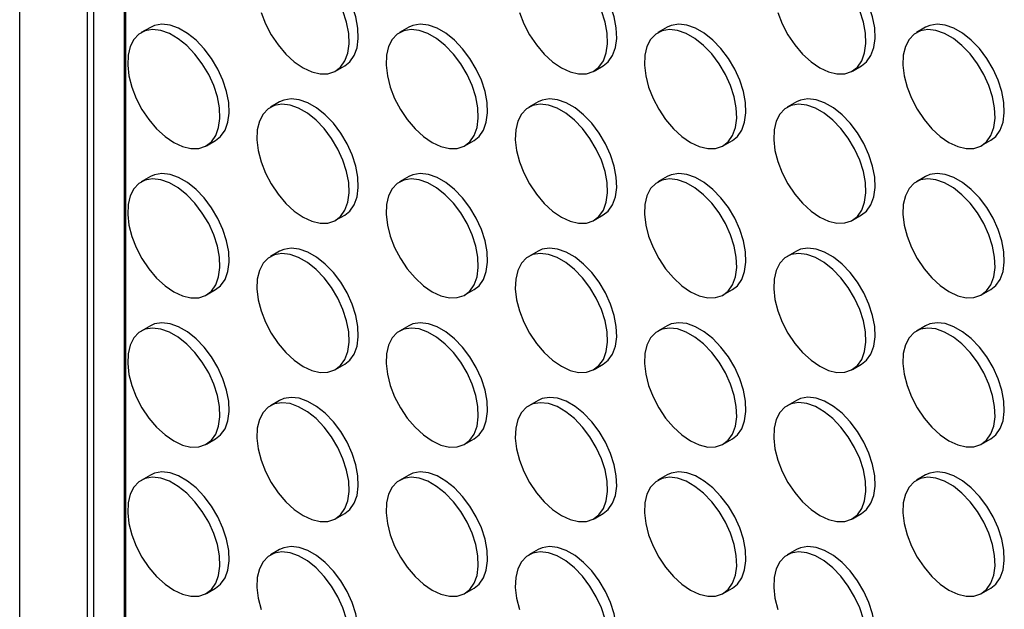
# Model space of a CAD drawing. Header units: millimetres. Extents: x 32 to 1365, y 32 to 1048.
# Tile 7 of 13: x 1074 to 1225, y 661 to 752. Entities that reach past the tile are written whole.
import ezdxf

# ---------------------------------------------------------------- set-up
doc = ezdxf.new("R2010")
doc.units = ezdxf.units.MM
doc.header["$LTSCALE"] = 5

msp = doc.modelspace()

# ---------------------------------------------------------------- linework, layer by layer
for p, q in [((1074.098, 466.256), (1074.098, 1021.177)), ((1084.487, 472.257), (1084.487, 990.193)), ((1085.418, 987.453), (1085.418, 472.794)), ((1090.114, 975.528), (1090.114, 475.506)), ((1090.362, 475.65), (1090.362, 973.413)), ((1094.13, 750.34), (1092.716, 749.523)), ((1133.728, 750.344), (1132.314, 749.527)), ((1173.326, 750.347), (1171.912, 749.531)), ((1212.924, 750.351), (1211.51, 749.535)), ((1122.514, 743.636), (1123.928, 744.452)), ((1162.112, 743.64), (1163.526, 744.456)), ((1201.71, 743.643), (1203.124, 744.46)), ((1113.929, 738.91), (1112.515, 738.094)), ((1153.527, 738.914), (1152.113, 738.097)), ((1193.125, 738.918), (1191.711, 738.101)), ((1102.715, 732.203), (1104.129, 733.019)), ((1142.313, 732.206), (1143.727, 733.023)), ((1181.911, 732.21), (1183.325, 733.026)), ((1221.509, 732.214), (1222.923, 733.03)), ((1094.13, 727.477), (1092.716, 726.66)), ((1133.728, 727.48), (1132.314, 726.664)), ((1173.326, 727.484), (1171.912, 726.668)), ((1212.924, 727.488), (1211.51, 726.671)), ((1122.514, 720.773), (1123.928, 721.589)), ((1162.112, 720.777), (1163.526, 721.593)), ((1201.71, 720.78), (1203.124, 721.597)), ((1113.929, 716.047), (1112.515, 715.231)), ((1153.527, 716.051), (1152.113, 715.234)), ((1193.125, 716.054), (1191.711, 715.238)), ((1102.715, 709.339), (1104.129, 710.156)), ((1142.313, 709.343), (1143.727, 710.159)), ((1181.911, 709.347), (1183.325, 710.163)), ((1221.509, 709.351), (1222.923, 710.167)), ((1094.13, 704.614), (1092.716, 703.797)), ((1133.728, 704.617), (1132.314, 703.801)), ((1173.326, 704.621), (1171.912, 703.805)), ((1212.924, 704.625), (1211.51, 703.808)), ((1122.514, 697.91), (1123.928, 698.726)), ((1162.112, 697.913), (1163.526, 698.73)), ((1201.71, 697.917), (1203.124, 698.733)), ((1113.929, 693.184), (1112.515, 692.367)), ((1153.527, 693.188), (1152.113, 692.371)), ((1193.125, 693.191), (1191.711, 692.375)), ((1102.715, 686.476), (1104.129, 687.293)), ((1142.313, 686.48), (1143.727, 687.296)), ((1181.911, 686.484), (1183.325, 687.3)), ((1221.509, 686.487), (1222.923, 687.304)), ((1094.13, 681.75), (1092.716, 680.934)), ((1133.728, 681.754), (1132.314, 680.938)), ((1173.326, 681.758), (1171.912, 680.941)), ((1212.924, 681.762), (1211.51, 680.945)), ((1122.514, 675.047), (1123.928, 675.863)), ((1162.112, 675.05), (1163.526, 675.867)), ((1201.71, 675.054), (1203.124, 675.87)), ((1113.929, 670.321), (1112.515, 669.504)), ((1153.527, 670.324), (1152.113, 669.508)), ((1193.125, 670.328), (1191.711, 669.512)), ((1102.715, 663.613), (1104.129, 664.429)), ((1142.313, 663.617), (1143.727, 664.433)), ((1181.911, 663.621), (1183.325, 664.437)), ((1221.509, 663.624), (1222.923, 664.441))]:
    msp.add_line(p, q)
at = {"flags": 128}
for points in [[(1123.928, 744.452), (1124.689, 745.051), (1125.361, 746.008), (1125.8, 747.221), (1125.992, 748.647), (1125.928, 750.234), (1125.611, 751.926), (1125.052, 753.66), (1124.273, 755.375), (1123.3, 757.008), (1122.169, 758.5), (1120.921, 759.797), (1119.601, 760.853), (1118.257, 761.629), (1116.937, 762.098), (1115.689, 762.241), (1114.558, 762.055), (1113.929, 761.773)], [(1163.526, 744.456), (1164.287, 745.055), (1164.959, 746.011), (1165.398, 747.225), (1165.59, 748.651), (1165.526, 750.238), (1165.209, 751.93), (1164.65, 753.664), (1163.871, 755.379), (1162.898, 757.012), (1161.767, 758.504), (1160.519, 759.801), (1159.199, 760.857), (1157.855, 761.633), (1156.535, 762.101), (1155.287, 762.245), (1154.156, 762.058), (1153.527, 761.777)], [(1203.124, 744.46), (1203.885, 745.059), (1204.557, 746.015), (1204.996, 747.228), (1205.188, 748.654), (1205.124, 750.242), (1204.807, 751.933), (1204.248, 753.668), (1203.469, 755.382), (1202.496, 757.015), (1201.365, 758.507), (1200.117, 759.805), (1198.797, 760.861), (1197.453, 761.637), (1196.133, 762.105), (1194.885, 762.248), (1193.754, 762.062), (1193.125, 761.781)], [(1111.082, 752.618), (1111.755, 750.885), (1112.635, 749.204), (1113.692, 747.634), (1114.886, 746.233), (1116.176, 745.051), (1117.515, 744.131)], [(1117.515, 744.131), (1118.853, 743.506), (1120.143, 743.199), (1121.337, 743.22), (1122.394, 743.57), (1123.274, 744.235), (1123.947, 745.191), (1124.386, 746.404), (1124.578, 747.83), (1124.514, 749.418), (1124.197, 751.11), (1123.638, 752.844)], [(1150.68, 752.621), (1151.353, 750.889), (1152.233, 749.207), (1153.29, 747.638), (1154.484, 746.237), (1155.774, 745.055), (1157.113, 744.135)], [(1157.113, 744.135), (1158.451, 743.51), (1159.741, 743.203), (1160.935, 743.224), (1161.992, 743.574), (1162.872, 744.239), (1163.545, 745.195), (1163.984, 746.408), (1164.176, 747.834), (1164.112, 749.422), (1163.795, 751.113), (1163.236, 752.848)], [(1190.278, 752.625), (1190.951, 750.893), (1191.831, 749.211), (1192.888, 747.642), (1194.082, 746.241), (1195.372, 745.059), (1196.71, 744.138)], [(1196.71, 744.138), (1198.049, 743.513), (1199.339, 743.206), (1200.533, 743.228), (1201.59, 743.577), (1202.47, 744.242), (1203.143, 745.199), (1203.582, 746.412), (1203.774, 747.838), (1203.71, 749.425), (1203.393, 751.117), (1202.834, 752.851)], [(1097.716, 732.698), (1099.054, 732.073), (1100.344, 731.765), (1101.538, 731.787), (1102.595, 732.136), (1103.475, 732.801), (1104.148, 733.758), (1104.587, 734.971), (1104.779, 736.397), (1104.715, 737.985), (1104.398, 739.676), (1103.839, 741.411), (1103.059, 743.125), (1102.087, 744.758), (1100.956, 746.25), (1099.708, 747.548), (1098.388, 748.603), (1097.043, 749.379), (1095.723, 749.848), (1094.475, 749.991), (1093.344, 749.805), (1092.372, 749.295), (1091.592, 748.481), (1091.033, 747.391), (1090.716, 746.066), (1090.652, 744.552), (1090.844, 742.905), (1091.283, 741.184), (1091.956, 739.452), (1092.836, 737.77), (1093.893, 736.201), (1095.087, 734.8), (1096.377, 733.618), (1097.716, 732.698)], [(1104.129, 733.019), (1104.89, 733.618), (1105.562, 734.574), (1106.001, 735.787), (1106.193, 737.213), (1106.129, 738.801), (1105.812, 740.493), (1105.253, 742.227), (1104.474, 743.942), (1103.501, 745.575), (1102.37, 747.067), (1101.122, 748.364), (1099.802, 749.42), (1098.458, 750.196), (1097.138, 750.664), (1095.89, 750.808), (1094.759, 750.621), (1094.13, 750.34)], [(1137.314, 732.701), (1138.652, 732.076), (1139.942, 731.769), (1141.136, 731.791), (1142.193, 732.14), (1143.073, 732.805), (1143.746, 733.762), (1144.185, 734.975), (1144.377, 736.401), (1144.313, 737.988), (1143.996, 739.68), (1143.437, 741.414), (1142.657, 743.129), (1141.685, 744.762), (1140.554, 746.254), (1139.306, 747.551), (1137.986, 748.607), (1136.641, 749.383), (1135.321, 749.851), (1134.073, 749.995), (1132.942, 749.809), (1131.97, 749.299), (1131.19, 748.485), (1130.631, 747.395), (1130.314, 746.069), (1130.25, 744.556), (1130.442, 742.909), (1130.881, 741.188), (1131.554, 739.455), (1132.434, 737.774), (1133.491, 736.204), (1134.685, 734.803), (1135.975, 733.621), (1137.314, 732.701)], [(1143.727, 733.023), (1144.488, 733.622), (1145.16, 734.578), (1145.599, 735.791), (1145.791, 737.217), (1145.727, 738.805), (1145.41, 740.496), (1144.851, 742.231), (1144.072, 743.945), (1143.099, 745.578), (1141.968, 747.07), (1140.72, 748.368), (1139.4, 749.424), (1138.056, 750.2), (1136.736, 750.668), (1135.488, 750.811), (1134.357, 750.625), (1133.728, 750.344)], [(1176.911, 732.705), (1178.25, 732.08), (1179.54, 731.773), (1180.734, 731.794), (1181.791, 732.144), (1182.671, 732.809), (1183.344, 733.765), (1183.783, 734.978), (1183.975, 736.404), (1183.911, 737.992), (1183.594, 739.684), (1183.035, 741.418), (1182.255, 743.133), (1181.283, 744.766), (1180.152, 746.258), (1178.904, 747.555), (1177.584, 748.611), (1176.239, 749.387), (1174.919, 749.855), (1173.671, 749.999), (1172.54, 749.812), (1171.568, 749.303), (1170.788, 748.488), (1170.229, 747.399), (1169.912, 746.073), (1169.848, 744.559), (1170.04, 742.912), (1170.479, 741.192), (1171.152, 739.459), (1172.032, 737.778), (1173.089, 736.208), (1174.283, 734.807), (1175.573, 733.625), (1176.911, 732.705)], [(1183.325, 733.026), (1184.086, 733.625), (1184.758, 734.582), (1185.197, 735.795), (1185.389, 737.221), (1185.325, 738.808), (1185.008, 740.5), (1184.449, 742.234), (1183.67, 743.949), (1182.697, 745.582), (1181.566, 747.074), (1180.318, 748.371), (1178.998, 749.427), (1177.654, 750.203), (1176.334, 750.672), (1175.086, 750.815), (1173.955, 750.629), (1173.326, 750.347)], [(1216.509, 732.709), (1217.848, 732.084), (1219.138, 731.777), (1220.332, 731.798), (1221.389, 732.148), (1222.269, 732.813), (1222.942, 733.769), (1223.381, 734.982), (1223.573, 736.408), (1223.509, 737.996), (1223.192, 739.687), (1222.633, 741.422), (1221.853, 743.136), (1220.881, 744.769), (1219.75, 746.261), (1218.502, 747.559), (1217.182, 748.615), (1215.837, 749.391), (1214.517, 749.859), (1213.269, 750.002), (1212.138, 749.816), (1211.166, 749.306), (1210.386, 748.492), (1209.827, 747.402), (1209.51, 746.077), (1209.446, 744.563), (1209.638, 742.916), (1210.077, 741.195), (1210.75, 739.463), (1211.63, 737.781), (1212.687, 736.212), (1213.881, 734.811), (1215.171, 733.629), (1216.509, 732.709)], [(1222.923, 733.03), (1223.684, 733.629), (1224.356, 734.585), (1224.795, 735.799), (1224.987, 737.225), (1224.923, 738.812), (1224.606, 740.504), (1224.047, 742.238), (1223.268, 743.953), (1222.295, 745.586), (1221.164, 747.078), (1219.916, 748.375), (1218.596, 749.431), (1217.252, 750.207), (1215.932, 750.675), (1214.684, 750.819), (1213.553, 750.632), (1212.924, 750.351)], [(1123.928, 721.589), (1124.689, 722.188), (1125.361, 723.145), (1125.8, 724.358), (1125.992, 725.784), (1125.928, 727.371), (1125.611, 729.063), (1125.052, 730.797), (1124.273, 732.512), (1123.3, 734.145), (1122.169, 735.637), (1120.921, 736.934), (1119.601, 737.99), (1118.257, 738.766), (1116.937, 739.234), (1115.689, 739.378), (1114.558, 739.191), (1113.929, 738.91)], [(1163.526, 721.593), (1164.287, 722.192), (1164.959, 723.148), (1165.398, 724.361), (1165.59, 725.787), (1165.526, 727.375), (1165.209, 729.067), (1164.65, 730.801), (1163.871, 732.516), (1162.898, 734.149), (1161.767, 735.641), (1160.519, 736.938), (1159.199, 737.994), (1157.855, 738.77), (1156.535, 739.238), (1155.287, 739.382), (1154.156, 739.195), (1153.527, 738.914)], [(1203.124, 721.597), (1203.885, 722.196), (1204.557, 723.152), (1204.996, 724.365), (1205.188, 725.791), (1205.124, 727.379), (1204.807, 729.07), (1204.248, 730.805), (1203.469, 732.519), (1202.496, 734.152), (1201.365, 735.644), (1200.117, 736.942), (1198.797, 737.998), (1197.453, 738.774), (1196.133, 739.242), (1194.885, 739.385), (1193.754, 739.199), (1193.125, 738.918)], [(1117.515, 721.268), (1118.853, 720.643), (1120.143, 720.336), (1121.337, 720.357), (1122.394, 720.707), (1123.274, 721.372), (1123.947, 722.328), (1124.386, 723.541), (1124.578, 724.967), (1124.514, 726.555), (1124.197, 728.246), (1123.638, 729.981), (1122.858, 731.695), (1121.886, 733.328), (1120.755, 734.82), (1119.507, 736.118), (1118.187, 737.174), (1116.842, 737.95), (1115.522, 738.418), (1114.274, 738.561), (1113.143, 738.375), (1112.171, 737.865), (1111.391, 737.051), (1110.832, 735.961), (1110.515, 734.636), (1110.451, 733.122), (1110.643, 731.475), (1111.082, 729.754), (1111.755, 728.022), (1112.635, 726.341), (1113.692, 724.771), (1114.886, 723.37), (1116.176, 722.188), (1117.515, 721.268)], [(1157.113, 721.272), (1158.451, 720.647), (1159.741, 720.339), (1160.935, 720.361), (1161.992, 720.71), (1162.872, 721.375), (1163.545, 722.332), (1163.984, 723.545), (1164.176, 724.971), (1164.112, 726.559), (1163.795, 728.25), (1163.236, 729.985), (1162.456, 731.699), (1161.484, 733.332), (1160.353, 734.824), (1159.105, 736.122), (1157.785, 737.177), (1156.44, 737.953), (1155.12, 738.422), (1153.872, 738.565), (1152.741, 738.379), (1151.769, 737.869), (1150.989, 737.055), (1150.43, 735.965), (1150.113, 734.64), (1150.049, 733.126), (1150.241, 731.479), (1150.68, 729.758), (1151.353, 728.026), (1152.233, 726.344), (1153.29, 724.775), (1154.484, 723.374), (1155.774, 722.192), (1157.113, 721.272)], [(1196.71, 721.275), (1198.049, 720.65), (1199.339, 720.343), (1200.533, 720.365), (1201.59, 720.714), (1202.47, 721.379), (1203.143, 722.336), (1203.582, 723.549), (1203.774, 724.975), (1203.71, 726.562), (1203.393, 728.254), (1202.834, 729.988), (1202.054, 731.703), (1201.082, 733.336), (1199.951, 734.828), (1198.703, 736.125), (1197.383, 737.181), (1196.038, 737.957), (1194.718, 738.425), (1193.47, 738.569), (1192.339, 738.383), (1191.367, 737.873), (1190.587, 737.059), (1190.028, 735.969), (1189.711, 734.643), (1189.647, 733.13), (1189.839, 731.483), (1190.278, 729.762), (1190.951, 728.029), (1191.831, 726.348), (1192.888, 724.778), (1194.082, 723.377), (1195.372, 722.195), (1196.71, 721.275)], [(1104.129, 710.156), (1104.89, 710.755), (1105.562, 711.711), (1106.001, 712.924), (1106.193, 714.35), (1106.129, 715.938), (1105.812, 717.629), (1105.253, 719.364), (1104.474, 721.078), (1103.501, 722.711), (1102.37, 724.203), (1101.122, 725.501), (1099.802, 726.557), (1098.458, 727.333), (1097.138, 727.801), (1095.89, 727.944), (1094.759, 727.758), (1094.13, 727.477)], [(1143.727, 710.159), (1144.488, 710.758), (1145.16, 711.715), (1145.599, 712.928), (1145.791, 714.354), (1145.727, 715.942), (1145.41, 717.633), (1144.851, 719.368), (1144.072, 721.082), (1143.099, 722.715), (1141.968, 724.207), (1140.72, 725.505), (1139.4, 726.56), (1138.056, 727.336), (1136.736, 727.805), (1135.488, 727.948), (1134.357, 727.762), (1133.728, 727.48)], [(1183.325, 710.163), (1184.086, 710.762), (1184.758, 711.719), (1185.197, 712.932), (1185.389, 714.358), (1185.325, 715.945), (1185.008, 717.637), (1184.449, 719.371), (1183.67, 721.086), (1182.697, 722.719), (1181.566, 724.211), (1180.318, 725.508), (1178.998, 726.564), (1177.654, 727.34), (1176.334, 727.808), (1175.086, 727.952), (1173.955, 727.765), (1173.326, 727.484)], [(1222.923, 710.167), (1223.684, 710.766), (1224.356, 711.722), (1224.795, 712.935), (1224.987, 714.361), (1224.923, 715.949), (1224.606, 717.641), (1224.047, 719.375), (1223.268, 721.09), (1222.295, 722.723), (1221.164, 724.215), (1219.916, 725.512), (1218.596, 726.568), (1217.252, 727.344), (1215.932, 727.812), (1214.684, 727.956), (1213.553, 727.769), (1212.924, 727.488)], [(1097.716, 709.834), (1099.054, 709.209), (1100.344, 708.902), (1101.538, 708.924), (1102.595, 709.273), (1103.475, 709.938), (1104.148, 710.895), (1104.587, 712.108), (1104.779, 713.534), (1104.715, 715.121), (1104.398, 716.813), (1103.839, 718.547), (1103.059, 720.262), (1102.087, 721.895), (1100.956, 723.387), (1099.708, 724.684), (1098.388, 725.74), (1097.043, 726.516), (1095.723, 726.985), (1094.475, 727.128), (1093.344, 726.942), (1092.372, 726.432), (1091.592, 725.618), (1091.033, 724.528), (1090.716, 723.202), (1090.652, 721.689), (1090.844, 720.042), (1091.283, 718.321), (1091.956, 716.589), (1092.836, 714.907), (1093.893, 713.338), (1095.087, 711.936), (1096.377, 710.755), (1097.716, 709.834)], [(1137.314, 709.838), (1138.652, 709.213), (1139.942, 708.906), (1141.136, 708.927), (1142.193, 709.277), (1143.073, 709.942), (1143.746, 710.898), (1144.185, 712.112), (1144.377, 713.538), (1144.313, 715.125), (1143.996, 716.817), (1143.437, 718.551), (1142.657, 720.266), (1141.685, 721.899), (1140.554, 723.391), (1139.306, 724.688), (1137.986, 725.744), (1136.641, 726.52), (1135.321, 726.988), (1134.073, 727.132), (1132.942, 726.945), (1131.97, 726.436), (1131.19, 725.621), (1130.631, 724.532), (1130.314, 723.206), (1130.25, 721.692), (1130.442, 720.045), (1130.881, 718.325), (1131.554, 716.592), (1132.434, 714.911), (1133.491, 713.341), (1134.685, 711.94), (1135.975, 710.758), (1137.314, 709.838)], [(1176.911, 709.842), (1178.25, 709.217), (1179.54, 708.91), (1180.734, 708.931), (1181.791, 709.281), (1182.671, 709.946), (1183.344, 710.902), (1183.783, 712.115), (1183.975, 713.541), (1183.911, 715.129), (1183.594, 716.82), (1183.035, 718.555), (1182.255, 720.269), (1181.283, 721.902), (1180.152, 723.394), (1178.904, 724.692), (1177.584, 725.748), (1176.239, 726.524), (1174.919, 726.992), (1173.671, 727.135), (1172.54, 726.949), (1171.568, 726.439), (1170.788, 725.625), (1170.229, 724.535), (1169.912, 723.21), (1169.848, 721.696), (1170.04, 720.049), (1170.479, 718.328), (1171.152, 716.596), (1172.032, 714.915), (1173.089, 713.345), (1174.283, 711.944), (1175.573, 710.762), (1176.911, 709.842)], [(1216.509, 709.846), (1217.848, 709.221), (1219.138, 708.913), (1220.332, 708.935), (1221.389, 709.284), (1222.269, 709.949), (1222.942, 710.906), (1223.381, 712.119), (1223.573, 713.545), (1223.509, 715.133), (1223.192, 716.824), (1222.633, 718.559), (1221.853, 720.273), (1220.881, 721.906), (1219.75, 723.398), (1218.502, 724.696), (1217.182, 725.751), (1215.837, 726.527), (1214.517, 726.996), (1213.269, 727.139), (1212.138, 726.953), (1211.166, 726.443), (1210.386, 725.629), (1209.827, 724.539), (1209.51, 723.214), (1209.446, 721.7), (1209.638, 720.053), (1210.077, 718.332), (1210.75, 716.6), (1211.63, 714.918), (1212.687, 713.349), (1213.881, 711.948), (1215.171, 710.766), (1216.509, 709.846)], [(1117.515, 698.405), (1118.853, 697.78), (1120.143, 697.473), (1121.337, 697.494), (1122.394, 697.844), (1123.274, 698.509), (1123.947, 699.465), (1124.386, 700.678), (1124.578, 702.104), (1124.514, 703.692), (1124.197, 705.383), (1123.638, 707.118), (1122.858, 708.832), (1121.886, 710.465), (1120.755, 711.957), (1119.507, 713.255), (1118.187, 714.311), (1116.842, 715.087), (1115.522, 715.555), (1114.274, 715.698), (1113.143, 715.512), (1112.171, 715.002), (1111.391, 714.188), (1110.832, 713.098), (1110.515, 711.773), (1110.451, 710.259), (1110.643, 708.612), (1111.082, 706.891), (1111.755, 705.159), (1112.635, 703.477), (1113.692, 701.908), (1114.886, 700.507), (1116.176, 699.325), (1117.515, 698.405)], [(1123.928, 698.726), (1124.689, 699.325), (1125.361, 700.281), (1125.8, 701.495), (1125.992, 702.921), (1125.928, 704.508), (1125.611, 706.2), (1125.052, 707.934), (1124.273, 709.649), (1123.3, 711.282), (1122.169, 712.774), (1120.921, 714.071), (1119.601, 715.127), (1118.257, 715.903), (1116.937, 716.371), (1115.689, 716.515), (1114.558, 716.328), (1113.929, 716.047)], [(1157.113, 698.408), (1158.451, 697.783), (1159.741, 697.476), (1160.935, 697.498), (1161.992, 697.847), (1162.872, 698.512), (1163.545, 699.469), (1163.984, 700.682), (1164.176, 702.108), (1164.112, 703.695), (1163.795, 705.387), (1163.236, 707.121), (1162.456, 708.836), (1161.484, 710.469), (1160.353, 711.961), (1159.105, 713.258), (1157.785, 714.314), (1156.44, 715.09), (1155.12, 715.559), (1153.872, 715.702), (1152.741, 715.516), (1151.769, 715.006), (1150.989, 714.192), (1150.43, 713.102), (1150.113, 711.776), (1150.049, 710.263), (1150.241, 708.616), (1150.68, 706.895), (1151.353, 705.163), (1152.233, 703.481), (1153.29, 701.912), (1154.484, 700.511), (1155.774, 699.329), (1157.113, 698.408)], [(1163.526, 698.73), (1164.287, 699.329), (1164.959, 700.285), (1165.398, 701.498), (1165.59, 702.924), (1165.526, 704.512), (1165.209, 706.203), (1164.65, 707.938), (1163.871, 709.652), (1162.898, 711.285), (1161.767, 712.777), (1160.519, 714.075), (1159.199, 715.131), (1157.855, 715.907), (1156.535, 716.375), (1155.287, 716.518), (1154.156, 716.332), (1153.527, 716.051)], [(1196.71, 698.412), (1198.049, 697.787), (1199.339, 697.48), (1200.533, 697.501), (1201.59, 697.851), (1202.47, 698.516), (1203.143, 699.472), (1203.582, 700.686), (1203.774, 702.112), (1203.71, 703.699), (1203.393, 705.391), (1202.834, 707.125), (1202.054, 708.84), (1201.082, 710.473), (1199.951, 711.965), (1198.703, 713.262), (1197.383, 714.318), (1196.038, 715.094), (1194.718, 715.562), (1193.47, 715.706), (1192.339, 715.519), (1191.367, 715.01), (1190.587, 714.195), (1190.028, 713.106), (1189.711, 711.78), (1189.647, 710.266), (1189.839, 708.619), (1190.278, 706.899), (1190.951, 705.166), (1191.831, 703.485), (1192.888, 701.915), (1194.082, 700.514), (1195.372, 699.332), (1196.71, 698.412)], [(1203.124, 698.733), (1203.885, 699.332), (1204.557, 700.289), (1204.996, 701.502), (1205.188, 702.928), (1205.124, 704.516), (1204.807, 706.207), (1204.248, 707.942), (1203.469, 709.656), (1202.496, 711.289), (1201.365, 712.781), (1200.117, 714.079), (1198.797, 715.134), (1197.453, 715.91), (1196.133, 716.379), (1194.885, 716.522), (1193.754, 716.336), (1193.125, 716.054)], [(1104.129, 687.293), (1104.89, 687.892), (1105.562, 688.848), (1106.001, 690.061), (1106.193, 691.487), (1106.129, 693.075), (1105.812, 694.766), (1105.253, 696.501), (1104.474, 698.215), (1103.501, 699.848), (1102.37, 701.34), (1101.122, 702.638), (1099.802, 703.694), (1098.458, 704.47), (1097.138, 704.938), (1095.89, 705.081), (1094.759, 704.895), (1094.13, 704.614)], [(1143.727, 687.296), (1144.488, 687.895), (1145.16, 688.852), (1145.599, 690.065), (1145.791, 691.491), (1145.727, 693.078), (1145.41, 694.77), (1144.851, 696.504), (1144.072, 698.219), (1143.099, 699.852), (1141.968, 701.344), (1140.72, 702.641), (1139.4, 703.697), (1138.056, 704.473), (1136.736, 704.942), (1135.488, 705.085), (1134.357, 704.899), (1133.728, 704.617)], [(1183.325, 687.3), (1184.086, 687.899), (1184.758, 688.855), (1185.197, 690.069), (1185.389, 691.495), (1185.325, 693.082), (1185.008, 694.774), (1184.449, 696.508), (1183.67, 698.223), (1182.697, 699.856), (1181.566, 701.348), (1180.318, 702.645), (1178.998, 703.701), (1177.654, 704.477), (1176.334, 704.945), (1175.086, 705.089), (1173.955, 704.902), (1173.326, 704.621)], [(1222.923, 687.304), (1223.684, 687.903), (1224.356, 688.859), (1224.795, 690.072), (1224.987, 691.498), (1224.923, 693.086), (1224.606, 694.777), (1224.047, 696.512), (1223.268, 698.226), (1222.295, 699.859), (1221.164, 701.351), (1219.916, 702.649), (1218.596, 703.705), (1217.252, 704.481), (1215.932, 704.949), (1214.684, 705.092), (1213.553, 704.906), (1212.924, 704.625)], [(1097.716, 686.971), (1099.054, 686.346), (1100.344, 686.039), (1101.538, 686.061), (1102.595, 686.41), (1103.475, 687.075), (1104.148, 688.032), (1104.587, 689.245), (1104.779, 690.671), (1104.715, 692.258), (1104.398, 693.95), (1103.839, 695.684), (1103.059, 697.399), (1102.087, 699.032), (1100.956, 700.524), (1099.708, 701.821), (1098.388, 702.877), (1097.043, 703.653), (1095.723, 704.121), (1094.475, 704.265), (1093.344, 704.079), (1092.372, 703.569), (1091.592, 702.755), (1091.033, 701.665), (1090.716, 700.339), (1090.652, 698.826), (1090.844, 697.179), (1091.283, 695.458), (1091.956, 693.725), (1092.836, 692.044), (1093.893, 690.474), (1095.087, 689.073), (1096.377, 687.891), (1097.716, 686.971)], [(1137.314, 686.975), (1138.652, 686.35), (1139.942, 686.043), (1141.136, 686.064), (1142.193, 686.414), (1143.073, 687.079), (1143.746, 688.035), (1144.185, 689.248), (1144.377, 690.674), (1144.313, 692.262), (1143.996, 693.954), (1143.437, 695.688), (1142.657, 697.403), (1141.685, 699.036), (1140.554, 700.528), (1139.306, 701.825), (1137.986, 702.881), (1136.641, 703.657), (1135.321, 704.125), (1134.073, 704.269), (1132.942, 704.082), (1131.97, 703.573), (1131.19, 702.758), (1130.631, 701.669), (1130.314, 700.343), (1130.25, 698.829), (1130.442, 697.182), (1130.881, 695.462), (1131.554, 693.729), (1132.434, 692.048), (1133.491, 690.478), (1134.685, 689.077), (1135.975, 687.895), (1137.314, 686.975)], [(1176.911, 686.979), (1178.25, 686.354), (1179.54, 686.047), (1180.734, 686.068), (1181.791, 686.418), (1182.671, 687.083), (1183.344, 688.039), (1183.783, 689.252), (1183.975, 690.678), (1183.911, 692.266), (1183.594, 693.957), (1183.035, 695.692), (1182.255, 697.406), (1181.283, 699.039), (1180.152, 700.531), (1178.904, 701.829), (1177.584, 702.885), (1176.239, 703.661), (1174.919, 704.129), (1173.671, 704.272), (1172.54, 704.086), (1171.568, 703.576), (1170.788, 702.762), (1170.229, 701.672), (1169.912, 700.347), (1169.848, 698.833), (1170.04, 697.186), (1170.479, 695.465), (1171.152, 693.733), (1172.032, 692.051), (1173.089, 690.482), (1174.283, 689.081), (1175.573, 687.899), (1176.911, 686.979)], [(1216.509, 686.982), (1217.848, 686.357), (1219.138, 686.05), (1220.332, 686.072), (1221.389, 686.421), (1222.269, 687.086), (1222.942, 688.043), (1223.381, 689.256), (1223.573, 690.682), (1223.509, 692.269), (1223.192, 693.961), (1222.633, 695.695), (1221.853, 697.41), (1220.881, 699.043), (1219.75, 700.535), (1218.502, 701.832), (1217.182, 702.888), (1215.837, 703.664), (1214.517, 704.133), (1213.269, 704.276), (1212.138, 704.09), (1211.166, 703.58), (1210.386, 702.766), (1209.827, 701.676), (1209.51, 700.35), (1209.446, 698.837), (1209.638, 697.19), (1210.077, 695.469), (1210.75, 693.737), (1211.63, 692.055), (1212.687, 690.486), (1213.881, 689.085), (1215.171, 687.903), (1216.509, 686.982)], [(1117.515, 675.542), (1118.853, 674.917), (1120.143, 674.609), (1121.337, 674.631), (1122.394, 674.98), (1123.274, 675.645), (1123.947, 676.602), (1124.386, 677.815), (1124.578, 679.241), (1124.514, 680.829), (1124.197, 682.52), (1123.638, 684.255), (1122.858, 685.969), (1121.886, 687.602), (1120.755, 689.094), (1119.507, 690.392), (1118.187, 691.447), (1116.842, 692.223), (1115.522, 692.692), (1114.274, 692.835), (1113.143, 692.649), (1112.171, 692.139), (1111.391, 691.325), (1110.832, 690.235), (1110.515, 688.91), (1110.451, 687.396), (1110.643, 685.749), (1111.082, 684.028), (1111.755, 682.296), (1112.635, 680.614), (1113.692, 679.045), (1114.886, 677.644), (1116.176, 676.462), (1117.515, 675.542)], [(1123.928, 675.863), (1124.689, 676.462), (1125.361, 677.418), (1125.8, 678.631), (1125.992, 680.057), (1125.928, 681.645), (1125.611, 683.337), (1125.052, 685.071), (1124.273, 686.786), (1123.3, 688.419), (1122.169, 689.911), (1120.921, 691.208), (1119.601, 692.264), (1118.257, 693.04), (1116.937, 693.508), (1115.689, 693.652), (1114.558, 693.465), (1113.929, 693.184)], [(1157.113, 675.545), (1158.451, 674.92), (1159.741, 674.613), (1160.935, 674.635), (1161.992, 674.984), (1162.872, 675.649), (1163.545, 676.606), (1163.984, 677.819), (1164.176, 679.245), (1164.112, 680.832), (1163.795, 682.524), (1163.236, 684.258), (1162.456, 685.973), (1161.484, 687.606), (1160.353, 689.098), (1159.105, 690.395), (1157.785, 691.451), (1156.44, 692.227), (1155.12, 692.695), (1153.872, 692.839), (1152.741, 692.653), (1151.769, 692.143), (1150.989, 691.329), (1150.43, 690.239), (1150.113, 688.913), (1150.049, 687.4), (1150.241, 685.753), (1150.68, 684.032), (1151.353, 682.299), (1152.233, 680.618), (1153.29, 679.048), (1154.484, 677.647), (1155.774, 676.465), (1157.113, 675.545)], [(1163.526, 675.867), (1164.287, 676.466), (1164.959, 677.422), (1165.398, 678.635), (1165.59, 680.061), (1165.526, 681.649), (1165.209, 683.34), (1164.65, 685.075), (1163.871, 686.789), (1162.898, 688.422), (1161.767, 689.914), (1160.519, 691.212), (1159.199, 692.268), (1157.855, 693.044), (1156.535, 693.512), (1155.287, 693.655), (1154.156, 693.469), (1153.527, 693.188)], [(1196.71, 675.549), (1198.049, 674.924), (1199.339, 674.617), (1200.533, 674.638), (1201.59, 674.988), (1202.47, 675.653), (1203.143, 676.609), (1203.582, 677.822), (1203.774, 679.248), (1203.71, 680.836), (1203.393, 682.528), (1202.834, 684.262), (1202.054, 685.977), (1201.082, 687.61), (1199.951, 689.102), (1198.703, 690.399), (1197.383, 691.455), (1196.038, 692.231), (1194.718, 692.699), (1193.47, 692.843), (1192.339, 692.656), (1191.367, 692.147), (1190.587, 691.332), (1190.028, 690.243), (1189.711, 688.917), (1189.647, 687.403), (1189.839, 685.756), (1190.278, 684.036), (1190.951, 682.303), (1191.831, 680.622), (1192.888, 679.052), (1194.082, 677.651), (1195.372, 676.469), (1196.71, 675.549)], [(1203.124, 675.87), (1203.885, 676.469), (1204.557, 677.426), (1204.996, 678.639), (1205.188, 680.065), (1205.124, 681.652), (1204.807, 683.344), (1204.248, 685.078), (1203.469, 686.793), (1202.496, 688.426), (1201.365, 689.918), (1200.117, 691.215), (1198.797, 692.271), (1197.453, 693.047), (1196.133, 693.516), (1194.885, 693.659), (1193.754, 693.473), (1193.125, 693.191)], [(1104.129, 664.429), (1104.89, 665.028), (1105.562, 665.985), (1106.001, 667.198), (1106.193, 668.624), (1106.129, 670.212), (1105.812, 671.903), (1105.253, 673.638), (1104.474, 675.352), (1103.501, 676.985), (1102.37, 678.477), (1101.122, 679.775), (1099.802, 680.83), (1098.458, 681.606), (1097.138, 682.075), (1095.89, 682.218), (1094.759, 682.032), (1094.13, 681.75)], [(1143.727, 664.433), (1144.488, 665.032), (1145.16, 665.989), (1145.599, 667.202), (1145.791, 668.628), (1145.727, 670.215), (1145.41, 671.907), (1144.851, 673.641), (1144.072, 675.356), (1143.099, 676.989), (1141.968, 678.481), (1140.72, 679.778), (1139.4, 680.834), (1138.056, 681.61), (1136.736, 682.078), (1135.488, 682.222), (1134.357, 682.035), (1133.728, 681.754)], [(1183.325, 664.437), (1184.086, 665.036), (1184.758, 665.992), (1185.197, 667.205), (1185.389, 668.631), (1185.325, 670.219), (1185.008, 671.911), (1184.449, 673.645), (1183.67, 675.36), (1182.697, 676.993), (1181.566, 678.485), (1180.318, 679.782), (1178.998, 680.838), (1177.654, 681.614), (1176.334, 682.082), (1175.086, 682.226), (1173.955, 682.039), (1173.326, 681.758)], [(1222.923, 664.441), (1223.684, 665.04), (1224.356, 665.996), (1224.795, 667.209), (1224.987, 668.635), (1224.923, 670.223), (1224.606, 671.914), (1224.047, 673.649), (1223.268, 675.363), (1222.295, 676.996), (1221.164, 678.488), (1219.916, 679.786), (1218.596, 680.842), (1217.252, 681.618), (1215.932, 682.086), (1214.684, 682.229), (1213.553, 682.043), (1212.924, 681.762)], [(1097.716, 664.108), (1099.054, 663.483), (1100.344, 663.176), (1101.538, 663.197), (1102.595, 663.547), (1103.475, 664.212), (1104.148, 665.168), (1104.587, 666.382), (1104.779, 667.808), (1104.715, 669.395), (1104.398, 671.087), (1103.839, 672.821), (1103.059, 674.536), (1102.087, 676.169), (1100.956, 677.661), (1099.708, 678.958), (1098.388, 680.014), (1097.043, 680.79), (1095.723, 681.258), (1094.475, 681.402), (1093.344, 681.215), (1092.372, 680.706), (1091.592, 679.891), (1091.033, 678.802), (1090.716, 677.476), (1090.652, 675.962), (1090.844, 674.315), (1091.283, 672.595), (1091.956, 670.862), (1092.836, 669.181), (1093.893, 667.611), (1095.087, 666.21), (1096.377, 665.028), (1097.716, 664.108)], [(1137.314, 664.112), (1138.652, 663.487), (1139.942, 663.18), (1141.136, 663.201), (1142.193, 663.551), (1143.073, 664.216), (1143.746, 665.172), (1144.185, 666.385), (1144.377, 667.811), (1144.313, 669.399), (1143.996, 671.09), (1143.437, 672.825), (1142.657, 674.539), (1141.685, 676.172), (1140.554, 677.664), (1139.306, 678.962), (1137.986, 680.018), (1136.641, 680.794), (1135.321, 681.262), (1134.073, 681.405), (1132.942, 681.219), (1131.97, 680.709), (1131.19, 679.895), (1130.631, 678.805), (1130.314, 677.48), (1130.25, 675.966), (1130.442, 674.319), (1130.881, 672.598), (1131.554, 670.866), (1132.434, 669.185), (1133.491, 667.615), (1134.685, 666.214), (1135.975, 665.032), (1137.314, 664.112)], [(1176.911, 664.116), (1178.25, 663.491), (1179.54, 663.183), (1180.734, 663.205), (1181.791, 663.554), (1182.671, 664.219), (1183.344, 665.176), (1183.783, 666.389), (1183.975, 667.815), (1183.911, 669.403), (1183.594, 671.094), (1183.035, 672.829), (1182.255, 674.543), (1181.283, 676.176), (1180.152, 677.668), (1178.904, 678.966), (1177.584, 680.021), (1176.239, 680.797), (1174.919, 681.266), (1173.671, 681.409), (1172.54, 681.223), (1171.568, 680.713), (1170.788, 679.899), (1170.229, 678.809), (1169.912, 677.484), (1169.848, 675.97), (1170.04, 674.323), (1170.479, 672.602), (1171.152, 670.87), (1172.032, 669.188), (1173.089, 667.619), (1174.283, 666.218), (1175.573, 665.036), (1176.911, 664.116)], [(1216.509, 664.119), (1217.848, 663.494), (1219.138, 663.187), (1220.332, 663.209), (1221.389, 663.558), (1222.269, 664.223), (1222.942, 665.18), (1223.381, 666.393), (1223.573, 667.819), (1223.509, 669.406), (1223.192, 671.098), (1222.633, 672.832), (1221.853, 674.547), (1220.881, 676.18), (1219.75, 677.672), (1218.502, 678.969), (1217.182, 680.025), (1215.837, 680.801), (1214.517, 681.269), (1213.269, 681.413), (1212.138, 681.227), (1211.166, 680.717), (1210.386, 679.903), (1209.827, 678.813), (1209.51, 677.487), (1209.446, 675.974), (1209.638, 674.327), (1210.077, 672.606), (1210.75, 670.873), (1211.63, 669.192), (1212.687, 667.622), (1213.881, 666.221), (1215.171, 665.039), (1216.509, 664.119)], [(1124.197, 659.657), (1123.638, 661.391), (1122.858, 663.106), (1121.886, 664.739), (1120.755, 666.231), (1119.507, 667.528), (1118.187, 668.584), (1116.842, 669.36), (1115.522, 669.829), (1114.274, 669.972), (1113.143, 669.786), (1112.171, 669.276), (1111.391, 668.462), (1110.832, 667.372), (1110.515, 666.046), (1110.451, 664.533), (1110.643, 662.886), (1111.082, 661.165)], [(1123.928, 653), (1124.689, 653.599), (1125.361, 654.555), (1125.8, 655.768), (1125.992, 657.194), (1125.928, 658.782), (1125.611, 660.473), (1125.052, 662.208), (1124.273, 663.922), (1123.3, 665.555), (1122.169, 667.047), (1120.921, 668.345), (1119.601, 669.401), (1118.257, 670.177), (1116.937, 670.645), (1115.689, 670.788), (1114.558, 670.602), (1113.929, 670.321)], [(1163.795, 659.661), (1163.236, 661.395), (1162.456, 663.11), (1161.484, 664.743), (1160.353, 666.235), (1159.105, 667.532), (1157.785, 668.588), (1156.44, 669.364), (1155.12, 669.832), (1153.872, 669.976), (1152.741, 669.789), (1151.769, 669.28), (1150.989, 668.465), (1150.43, 667.376), (1150.113, 666.05), (1150.049, 664.536), (1150.241, 662.889), (1150.68, 661.169)], [(1163.526, 653.003), (1164.287, 653.602), (1164.959, 654.559), (1165.398, 655.772), (1165.59, 657.198), (1165.526, 658.786), (1165.209, 660.477), (1164.65, 662.212), (1163.871, 663.926), (1162.898, 665.559), (1161.767, 667.051), (1160.519, 668.349), (1159.199, 669.404), (1157.855, 670.18), (1156.535, 670.649), (1155.287, 670.792), (1154.156, 670.606), (1153.527, 670.324)], [(1203.393, 659.664), (1202.834, 661.399), (1202.054, 663.113), (1201.082, 664.746), (1199.951, 666.238), (1198.703, 667.536), (1197.383, 668.592), (1196.038, 669.368), (1194.718, 669.836), (1193.47, 669.979), (1192.339, 669.793), (1191.367, 669.283), (1190.587, 668.469), (1190.028, 667.379), (1189.711, 666.054), (1189.647, 664.54), (1189.839, 662.893), (1190.278, 661.172)], [(1203.124, 653.007), (1203.885, 653.606), (1204.557, 654.563), (1204.996, 655.776), (1205.188, 657.202), (1205.124, 658.789), (1204.807, 660.481), (1204.248, 662.215), (1203.469, 663.93), (1202.496, 665.563), (1201.365, 667.055), (1200.117, 668.352), (1198.797, 669.408), (1197.453, 670.184), (1196.133, 670.652), (1194.885, 670.796), (1193.754, 670.609), (1193.125, 670.328)]]:
    msp.add_lwpolyline(points, dxfattribs=at)

doc.saveas('drawing.dxf')
